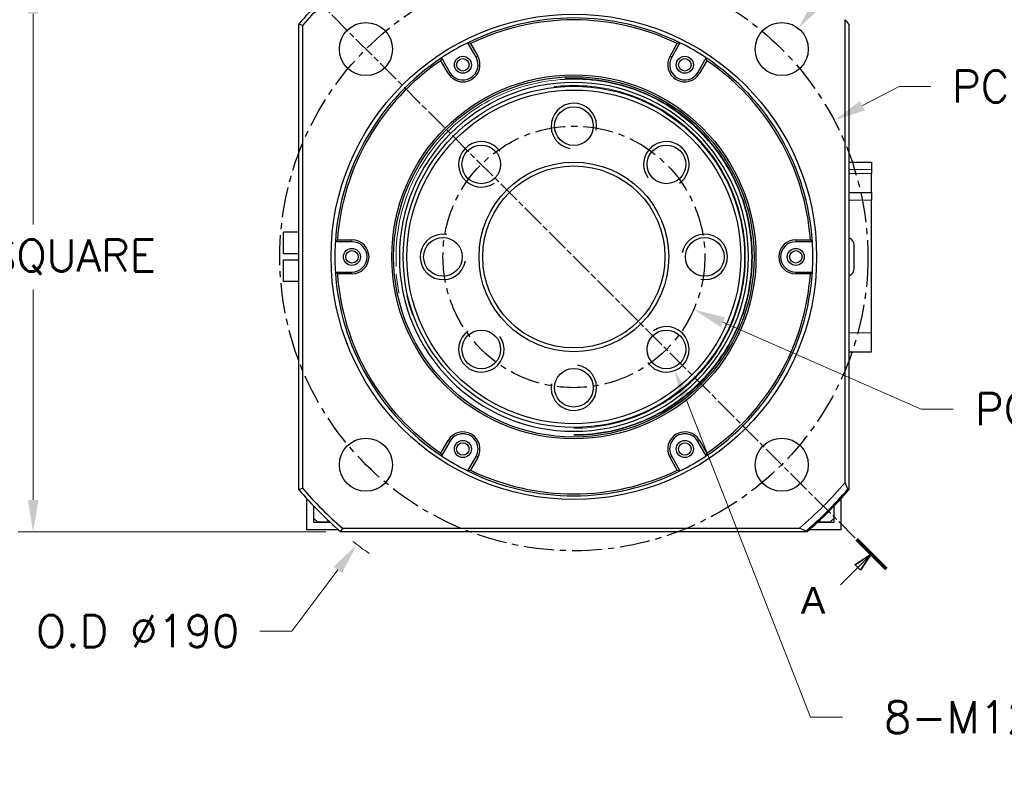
# Model space of a CAD drawing. Extents: x 0 to 1685, y -10 to 1188.
# Tile 9 of 21: x 1235 to 1495, y 358 to 561. Entities that reach past the tile are written whole.
import ezdxf

# ---------------------------------------------------------------- set-up
doc = ezdxf.new("R2010")
doc.units = 0
doc.header["$LTSCALE"] = 25.4
for name, pattern in [('CENTER', [2, 1.25, -0.25, 0.25, -0.25]), ('CHAIN', [0.3543, 0.2362, -0.0295, 0.0591, -0.0295]), ('DASHEDBIDOT', [12.4, 3, -3, 0.2, -3, 0.2, -3])]:
    doc.linetypes.add(name, pattern=pattern)
doc.layers.get('Defpoints').update_dxf_attribs({"linetype": 'CONTINUOUS'})
doc.layers.add('ATA-CENTER', color=133, linetype='CENTER')
for name, color, linetype, lineweight in [('ATA-DIM', 252, 'CONTINUOUS', 25), ('ATA-SECTION', 3, 'CONTINUOUS', 35), ('ATA-Thread', 3, 'CONTINUOUS', 25), ('Layer0000', 7, 'CONTINUOUS', 25)]:
    doc.layers.add(name, color=color, linetype=linetype, lineweight=lineweight)
doc.styles.get("Standard").update_dxf_attribs({"font": 'simplex.shx'})
doc.styles.add('주 문자 (ISO)', font='arial.ttf')
doc.dimstyles.new('ata_A1', dxfattribs={"dimtxt": 4.2, "dimasz": 4.2, "dimexe": 2, "dimexo": 2, "dimgap": 2, "dimtad": 0, "dimtih": 1, "dimtoh": 1, "dimdec": 6, "dimdsep": 46, "dimtxsty": 'Standard', "dimcen": 0, "dimclrd": 252, "dimclre": 252, "dimclrt": 4, "dimadec": 6, "dimazin": 2, "dimtfac": 1, "dimtdec": 6, "dimtofl": 0, "dimtmove": 0, "dimatfit": 3, "dimfxl": 0, "dimtolj": 1, "dimtzin": 0, "dimlwd": 0, "dimlwe": 0, "dimarcsym": 0})

# ---------------------------------------------------------------- blocks, each defined once
blk = doc.blocks.new('*D12997')
at = {"layer": 'ATA-DIM', "color": 252, "lineweight": 0}
for p, q in [((1306.95, 399.82), (1319.09, 415.93)), ((1298.53, 399.82), (1306.95, 399.82))]:
    blk.add_line(p, q, dxfattribs=at)
blk.add_arc((1381.33, 498.5), 95, 232.156, 235.4049, dxfattribs=at)
at = {"layer": 'ATA-DIM', "color": 252}
blk.add_solid([(1320.2, 415.09), (1317.97, 416.77), (1324.14, 422.64)], dxfattribs=at)
at = {"layer": 'Defpoints', "color": 0}
for p in [(1381.33, 498.5), (1324.14, 422.64)]:
    blk.add_point(p, dxfattribs=at)
at = {"layer": 'ATA-DIM', "color": 4, "insert": (1266.35, 399.82), "char_height": 8.4, "attachment_point": 5}
blk.add_mtext('O.D %%C190', dxfattribs=at)
blk = doc.blocks.new('*D12998')
at = {"layer": 'ATA-DIM', "color": 252, "lineweight": 0}
for p, q in [((1467.05, 543.44), (1457.41, 538.38)), ((1475.45, 543.44), (1467.05, 543.44))]:
    blk.add_line(p, q, dxfattribs=at)
at = {"layer": 'ATA-DIM', "color": 252}
blk.add_solid([(1456.76, 539.62), (1458.06, 537.14), (1449.97, 534.48)], dxfattribs=at)
at = {"layer": 'Defpoints', "color": 0}
for p in [(1449.97, 534.48), (1312.68, 462.52)]:
    blk.add_point(p, dxfattribs=at)
at = {"layer": 'ATA-DIM', "color": 4, "insert": (1509.65, 543.44), "char_height": 8.4, "attachment_point": 5}
blk.add_mtext('PCD %%c155', dxfattribs=at)
blk = doc.blocks.new('*D12995')
at = {"layer": 'ATA-DIM', "color": 252, "lineweight": 0}
for p, q in [((1472.89, 458.32), (1420.61, 481.26)), ((1481.33, 458.32), (1472.89, 458.32))]:
    blk.add_line(p, q, dxfattribs=at)
at = {"layer": 'ATA-DIM', "color": 252}
blk.add_solid([(1421.17, 482.54), (1420.05, 479.98), (1412.92, 484.64)], dxfattribs=at)
at = {"layer": 'Defpoints', "color": 0}
for p in [(1349.73, 512.36), (1412.92, 484.64)]:
    blk.add_point(p, dxfattribs=at)
at = {"layer": 'ATA-DIM', "color": 4, "insert": (1512.09, 458.32), "char_height": 8.4, "attachment_point": 5}
blk.add_mtext('PCD %%c69', dxfattribs=at)
blk = doc.blocks.new('*D12996')
at = {"layer": 'ATA-DIM', "color": 252, "lineweight": 0}
for p, q in [((1443.74, 377.1), (1410.98, 460.7)), ((1452.16, 377.1), (1443.74, 377.1))]:
    blk.add_line(p, q, dxfattribs=at)
at = {"layer": 'ATA-DIM', "color": 252}
blk.add_solid([(1412.28, 461.21), (1409.67, 460.19), (1407.91, 468.52)], dxfattribs=at)
at = {"layer": 'Defpoints', "color": 0}
for p in [(1403.53, 479.69), (1407.91, 468.52)]:
    blk.add_point(p, dxfattribs=at)
at = {"layer": 'ATA-DIM', "color": 4, "insert": (1528.94, 377.1), "char_height": 8.4, "attachment_point": 5}
blk.add_mtext('8-M12x1.75 TAP DP25', dxfattribs=at)
blk = doc.blocks.new('*D12994')
at = {"layer": 'ATA-DIM', "color": 252, "lineweight": 0}
for p, q in [((1474.79, 602.2), (1445.68, 565.38)), ((1483.21, 602.2), (1474.79, 602.2))]:
    blk.add_line(p, q, dxfattribs=at)
at = {"layer": 'ATA-DIM', "color": 252}
blk.add_solid([(1444.58, 566.25), (1446.78, 564.51), (1440.47, 558.79)], dxfattribs=at)
at = {"layer": 'Defpoints', "color": 0}
for p in [(1440.47, 558.79), (1431.79, 547.81)]:
    blk.add_point(p, dxfattribs=at)
at = {"layer": 'ATA-DIM', "color": 4, "insert": (1526.19, 602.2), "char_height": 8.4, "attachment_point": 5}
blk.add_mtext('4-%%c14 THRU', dxfattribs=at)
blk = doc.blocks.new('*D12999')
at = {"layer": 'ATA-DIM', "color": 252, "lineweight": 0}
for p, q in [((1315.94, 571), (1234.81, 571)), ((1238.81, 562.6), (1238.81, 507.08)), ((1238.81, 434.4), (1238.81, 489.92)), ((1315.94, 426), (1234.81, 426))]:
    blk.add_line(p, q, dxfattribs=at)
at = {"layer": 'ATA-DIM', "color": 252}
for points in [[(1240.21, 562.6), (1237.41, 562.6), (1238.81, 571)], [(1237.41, 434.4), (1240.21, 434.4), (1238.81, 426)]]:
    blk.add_solid(points, dxfattribs=at)
at = {"layer": 'Defpoints', "color": 0}
for p in [(1319.94, 571), (1238.81, 426), (1319.94, 426)]:
    blk.add_point(p, dxfattribs=at)
at = {"layer": 'ATA-DIM', "color": 4, "insert": (1199.83, 503.08), "char_height": 8.4, "attachment_point": 1}
blk.add_mtext('\\A1;145 SQUARE', dxfattribs=at)

msp = doc.modelspace()

# ---------------------------------------------------------------- linework, layer by layer
at = {"layer": 'ATA-CENTER', "ltscale": 0.25}
for radius in [77.5, 34.5]:
    msp.add_circle((1381.3256742, 498.5007589), radius, dxfattribs=at)
at = {"layer": 'ATA-SECTION', "linetype": 'CHAIN'}
msp.add_line((1298.4304115, 581.3960216), (1455.7881527, 424.0382804), dxfattribs=at)
at = {"layer": 'ATA-SECTION', "linetype": 'Continuous', "lineweight": 70}
msp.add_line((1455.7881527, 424.0382804), (1463.6219877, 416.2044454), dxfattribs=at)
at = {"layer": 'ATA-SECTION', "linetype": 'Continuous'}
for p, q in [((1456.1695363, 416.585829), (1459.7050702, 420.1213629)), ((1456.8766431, 415.8787222), (1459.7050702, 420.1213629)), ((1451.6216153, 412.037908), (1456.1695363, 416.585829)), ((1455.4624295, 417.2929358), (1456.8766431, 415.8787222))]:
    msp.add_line(p, q, dxfattribs=at)
at = {"layer": 'ATA-SECTION', "linetype": 'Continuous', "flags": 128}
msp.add_lwpolyline([(1456.8766434, 415.8787294), (1459.7050697, 420.1213594), (1455.4624302, 417.2929331), (1456.8766434, 415.8787294)], dxfattribs=at)
at = {"layer": 'ATA-SECTION'}
msp.add_solid([(1456.8766434, 415.8787294), (1459.7050697, 420.1213594), (1455.4624302, 417.2929331), (1456.8766434, 415.8787294)], dxfattribs=at)
at = {"layer": 'ATA-Thread'}
for centre, start, end in [((1381.3256742, 533.0007589), 350, 260), ((1356.9304902, 522.8959428), 35, 305), ((1405.7208581, 522.8959428), 305, 215), ((1346.8256742, 498.5007589), 80, 350), ((1415.8256742, 498.5007589), 260, 170), ((1356.9304902, 474.1055749), 125, 35), ((1405.7208581, 474.1055749), 215, 125), ((1381.3256742, 464.0007589), 170, 80)]:
    msp.add_arc(centre, 6, start, end, dxfattribs=at)
at = {"layer": 'Layer0000', "color": 7, "linetype": 'Continuous', "lineweight": 25}
for p, q in [((1452.8252729, 439.0218744), (1452.8256742, 561.0527373)), ((1308.8256742, 437.1106131), (1308.8256742, 559.8909047)), ((1309.8254053, 559.5222602), (1309.8246527, 437.4810197)), ((1453.8256742, 559.8909047), (1453.8256742, 437.1106131)), ((1355.5397758, 551.163245), (1353.353332, 554.9502768)), ((1354.0538932, 554.736868), (1355.9735784, 551.4118758)), ((1406.6793524, 551.4146127), (1408.5974185, 554.7368858)), ((1409.2980126, 554.950279), (1407.1115726, 551.163245)), ((1346.425122, 550.9502729), (1348.6115726, 547.163245)), ((1414.0397758, 547.163245), (1416.2262196, 550.9502768)), ((1348.1777717, 546.9146152), (1346.2596006, 550.2368245)), ((1416.3916828, 550.2368685), (1414.4719977, 546.9118764)), ((1453.8256742, 523.5007589), (1459.8256742, 523.5007589)), ((1459.8256742, 523.5007589), (1459.8256742, 521.5007589)), ((1459.8256742, 521.5007589), (1459.8256742, 520.5007589)), ((1459.8256742, 515.5007589), (1459.8256742, 520.5007589)), ((1453.8256742, 515.5007589), (1459.8256742, 515.5007589)), ((1459.8256742, 515.5007589), (1459.8256742, 513.5007589)), ((1459.8256742, 478.5007589), (1459.8256742, 513.5007589)), ((1308.8256742, 505.0007589), (1304.8256742, 505.0007589)), ((1304.8256742, 499.3007589), (1304.8256742, 505.0007589)), ((1454.1868901, 503.3281092), (1453.8256742, 503.5366573)), ((1322.8256742, 502.5007589), (1318.4527866, 502.5007589)), ((1318.9878847, 503.0007583), (1322.8272549, 503.0007583)), ((1444.1985618, 502.5007589), (1439.8256742, 502.5007589)), ((1439.8272549, 503.0007564), (1443.6634637, 503.0007589)), ((1455.1868901, 495.4054594), (1455.1868901, 501.5960584)), ((1308.8256742, 499.3007589), (1304.8256742, 499.3007589)), ((1304.8256742, 492.0007589), (1304.8256742, 497.7007589)), ((1304.8256742, 497.7007589), (1308.8256742, 497.7007589)), ((1318.4527866, 494.5007589), (1322.8256742, 494.5007589)), ((1322.8240935, 494.0007614), (1318.9878849, 494.0007589)), ((1443.6634637, 494.0007595), (1439.8240935, 494.0007595)), ((1439.8256742, 494.5007589), (1444.1985618, 494.5007589)), ((1453.8256742, 493.4648605), (1454.1868901, 493.6734086)), ((1308.8256742, 492.0007589), (1304.8256742, 492.0007589)), ((1459.8256742, 473.5007589), (1459.8256742, 478.5007589)), ((1453.8256742, 473.5007589), (1459.8256742, 473.5007589)), ((1346.2596656, 446.7646492), (1348.1793507, 450.0896414)), ((1348.6115726, 449.8382728), (1346.4251288, 446.051241)), ((1416.2262264, 446.0512449), (1414.0397758, 449.8382728)), ((1414.4735767, 450.0869026), (1416.3917478, 446.7646933)), ((1353.3533358, 442.0512388), (1355.5397758, 445.8382728)), ((1355.971996, 445.5869051), (1354.0539299, 442.264632)), ((1408.5974552, 442.2646498), (1406.67777, 445.589642)), ((1407.1115726, 445.8382728), (1409.2980164, 442.051241)), ((1453.8256742, 437.1106131), (1453.5329136, 437.2179761)), ((1310.8256742, 434.82384), (1310.8256742, 426.5007589)), ((1451.8256742, 426.5007589), (1451.8256742, 434.82384)), ((1312.8256742, 428.5007589), (1312.8256742, 432.6771309)), ((1312.8256742, 429.5007589), (1312.8256742, 432.6771309)), ((1449.8256742, 432.6771309), (1449.8256742, 428.5007589)), ((1449.8256742, 432.6771309), (1449.8256742, 429.5007589)), ((1312.8256742, 429.5007589), (1313.8256742, 428.5007589)), ((1312.8256742, 428.5007589), (1317.0995113, 428.5007589)), ((1317.0995113, 428.5007589), (1313.8256742, 428.5007589)), ((1445.5518371, 428.5007589), (1449.8256742, 428.5007589)), ((1448.8256742, 428.5007589), (1445.5518371, 428.5007589)), ((1448.8256742, 428.5007589), (1449.8256742, 429.5007589)), ((1319.3498725, 426.5007589), (1310.8256742, 426.5007589)), ((1442.7158194, 426.0007589), (1319.9355284, 426.0007589)), ((1320.3041508, 427.0004994), (1440.8034475, 427.0009041)), ((1442.6084915, 426.2935023), (1442.7157929, 426.0007464)), ((1451.8256742, 426.5007589), (1443.3014759, 426.5007589))]:
    msp.add_line(p, q, dxfattribs=at)
at = {"layer": 'Layer0000', "color": 251, "linetype": 'DASHEDBIDOT', "lineweight": 18}
for p, q in [((1355.9735784, 551.4118758), (1355.5397758, 551.163245)), ((1407.1115726, 551.163245), (1406.6793524, 551.4146127)), ((1348.6115726, 547.163245), (1348.1777717, 546.9146152)), ((1414.4719977, 546.9118764), (1414.0397758, 547.163245)), ((1459.8256742, 521.5007589), (1453.8256742, 521.5007589)), ((1459.8256742, 520.5007589), (1453.8256742, 520.5007589)), ((1459.8256742, 513.5007589), (1453.8256742, 513.5007589)), ((1322.8272549, 503.0007583), (1322.8256742, 502.5007589)), ((1439.8256742, 502.5007589), (1439.8272549, 503.0007564)), ((1322.8256742, 494.5007589), (1322.8240935, 494.0007614)), ((1439.8240935, 494.0007595), (1439.8256742, 494.5007589)), ((1459.8256742, 478.5007589), (1453.8256742, 478.5007589)), ((1348.1793507, 450.0896414), (1348.6115726, 449.8382728)), ((1414.0397758, 449.8382728), (1414.4735767, 450.0869026)), ((1355.5397758, 445.8382728), (1355.971996, 445.5869051)), ((1406.67777, 445.589642), (1407.1115726, 445.8382728))]:
    msp.add_line(p, q, dxfattribs=at)
at = {"layer": 'Layer0000', "color": 7, "linetype": 'Continuous', "lineweight": 25}
for centre, radius in [((1381.3256742, 498.5007589), 64), ((1326.5248987, 553.3015344), 7), ((1436.1264497, 553.3015344), 7), ((1352.0756742, 549.163245), 2.25), ((1352.0756742, 549.163245), 1.65), ((1410.5756742, 549.163245), 2.25), ((1410.5756742, 549.163245), 1.65), ((1381.3256742, 498.5007589), 48), ((1381.3256742, 498.5007589), 47.5), ((1381.3256742, 498.5007589), 45), ((1381.3256742, 498.5007589), 44), ((1381.3256742, 533.0007589), 5.1), ((1356.9304902, 522.8959428), 5.1), ((1405.7208581, 522.8959428), 5.1), ((1381.3256742, 498.5007589), 25), ((1381.3256742, 498.5007589), 24), ((1346.8256742, 498.5007589), 5.1), ((1415.8256742, 498.5007589), 5.1), ((1322.8256742, 498.5007589), 2.25), ((1322.8256742, 498.5007589), 1.65), ((1439.8256742, 498.5007589), 2.25), ((1439.8256742, 498.5007589), 1.65), ((1356.9304902, 474.1055749), 5.1), ((1405.7208581, 474.1055749), 5.1), ((1381.3256742, 464.0007589), 5.1), ((1326.5248987, 443.6999833), 7), ((1352.0756742, 447.8382728), 2.25), ((1352.0756742, 447.8382728), 1.65), ((1410.5756742, 447.8382728), 2.25), ((1410.5756742, 447.8382728), 1.65), ((1436.1264497, 443.6999833), 7)]:
    msp.add_circle(centre, radius, dxfattribs=at)
for centre, radius, start, end in [((1381.3256742, 498.5007589), 95, 130.256612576, 139.742057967), ((1381.2203277, 498.6048241), 93.8520169, 130.470983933, 139.527648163), ((1381.3256742, 498.5007589), 63, 63.640279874, 116.359724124), ((1381.3256742, 498.5007589), 62.5, 64.12890556, 115.871131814), ((1381.3256742, 498.5007589), 95, 40.256612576, 41.181149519), ((1225.1522776, 331.4361504), 243.2957296, 69.633404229, 69.884335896), ((1381.3256742, 498.5007589), 63, 116.359724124, 123.640275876), ((1303.7489744, 390.8565294), 171.4273905, 72.935541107, 73.180311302), ((1472.5225372, 345.6772899), 218.6150239, 106.81036182, 107.002149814), ((1381.3256742, 498.5007589), 63, 56.359724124, 63.640275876), ((1381.3256742, 498.5007589), 63, 123.640282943, 176.359724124), ((1553.2371771, 502.4612368), 212.4203851, 166.804810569, 167.002188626), ((1352.0756742, 549.163245), 4.4999978, 209.979873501, 29.979873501), ((1352.0756742, 549.163245), 4, 210, 30), ((1410.5756742, 549.163245), 4.4999978, 149.979873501, 329.979873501), ((1410.5756742, 549.163245), 4, 150, 330), ((1249.3146575, 511.86203), 171.4274208, 12.935541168, 13.180311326), ((1381.3256742, 498.5007589), 63, 3.640275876, 56.359724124), ((1381.3256742, 498.5007589), 62.5, 124.128940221, 175.871131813), ((1381.3256742, 498.5007589), 62.5, 4.128868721, 55.871131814), ((1381.3256742, 498.5007589), 46.000379, 90, 270), ((1381.3256742, 498.5007589), 46.000379, 270, 90), ((1381.3256742, 498.5007589), 63, 176.359724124, 180), ((1435.7597071, 377.4955232), 171.4270182, 132.935540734, 133.180311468), ((1322.8256742, 498.5007589), 4.4999978, 269.979873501, 89.979873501), ((1322.8256742, 498.5007589), 4, 270, 90), ((1439.8256742, 498.5007589), 4.4999978, 89.979873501, 269.979873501), ((1439.8256742, 498.5007589), 4, 90, 270), ((1318.1685395, 368.184503), 184.1858386, 46.822979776, 47.050773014), ((1381.3256742, 498.5007589), 63, 356.359724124, 3.640275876), ((1453.1868901, 501.5960584), 2, 0, 60), ((1381.3256742, 498.5007589), 63, 180, 183.640275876), ((1444.4725071, 628.8060183), 184.1707704, 226.822976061, 227.050782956), ((1381.3256742, 498.5007589), 63, 183.640275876, 236.359724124), ((1381.3256742, 498.5007589), 62.4999998, 184.128868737, 235.871131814), ((1381.3256742, 498.5007589), 63, 303.640282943, 356.359724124), ((1381.3256742, 498.5007589), 62.5, 304.128940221, 355.871131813), ((1326.8916492, 619.505986), 171.4270065, 312.935540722, 313.180311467), ((1453.1868901, 495.4054594), 2, 300, 0), ((1352.0756742, 447.8382728), 4.4999978, 329.979873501, 149.979873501), ((1352.0756742, 447.8382728), 4, 330, 150), ((1410.5756742, 447.8382728), 4.4999978, 29.979873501, 209.979873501), ((1410.5756742, 447.8382728), 4, 30, 210), ((1513.3366904, 485.1394877), 171.4274203, 192.935541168, 193.180311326), ((1209.4141722, 494.5402807), 212.4203841, 346.804810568, 347.002188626), ((1381.3256742, 498.5007589), 63, 236.359724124, 243.640275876), ((1381.3256742, 498.5007589), 63, 296.361316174, 303.640275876), ((1381.3256742, 498.5007589), 63, 243.640279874, 296.359724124), ((1290.1288092, 651.3242338), 218.6150302, 286.810361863, 287.002149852), ((1381.3256742, 498.5007589), 62.5, 244.12890556, 295.871131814), ((1458.9023739, 606.1449879), 171.42739, 252.935541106, 253.180311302), ((1380.5557955, 499.2704161), 94.0877296, 309.816406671, 320.183074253), ((1047.5139893, 278.9817082), 435.7638023, 21.292162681, 21.546952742), ((1282.4493569, 509.7793006), 77.3074916, 289.949213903, 290.738860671), ((1381.3256742, 498.5007589), 95, 220.256612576, 229.743387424), ((1381.2412867, 498.4163712), 93.8807331, 220.472102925, 229.526801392), ((1381.2734197, 498.5526354), 94.7806824, 310.325314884, 319.675016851), ((1381.3256742, 498.5007589), 95, 310.256612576, 319.743387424), ((1554.2916843, 340.1572412), 249.5834877, 159.637853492, 159.882463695), ((2010.5169901, 1878.0338338), 1558.868206, 248.5637275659, 248.6349872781)]:
    msp.add_arc(centre, radius, start, end, dxfattribs=at)
at = {"layer": 'Layer0000', "color": 251, "linetype": 'DASHEDBIDOT', "lineweight": 18}
for radius, start, end in [(47.059, 360, 270), (46.8776866, 90, 270), (46.8776866, 0, 90), (45.2, 0, 270), (45.1999999, 270, 0), (46.8776866, 270, 0), (47.0589994, 270, 360)]:
    msp.add_arc((1381.3256742, 498.5007589), radius, start, end, dxfattribs=at)

# ---------------------------------------------------------------- texts
at = {"layer": 'ATA-SECTION', "insert": (1441.1298314, 404.4218129), "char_height": 6.9999999, "attachment_point": 7, "style": '주 문자 (ISO)'}
msp.add_mtext('A', dxfattribs=at)

# ---------------------------------------------------------------- dimensions: what is measured, and where the dimension line sits
at = {"layer": 'ATA-DIM'}
for p1, p2, text, override, picture, middle in [((1431.7851701, 547.8103332), (1440.4677294, 558.7927357), '4-<> THRU', {"dimscale": 2, "dimtp": 0.1, "dimtm": 0.1, "dimtfac": 0.71, "dimtdec": 3, "dimtolj": 0, "dimtzin": 8}, '*D12994', (1526.1851762, 602.2002147)), ((1312.684849, 462.5189981), (1449.9664994, 534.4825197), 'PCD <>', {"dimscale": 2, "dimtp": 0.1, "dimtm": 0.1, "dimtfac": 0.71, "dimtdec": 3, "dimtolj": 0, "dimtzin": 8}, '*D12998', (1509.6483389, 543.4368798)), ((1349.733704, 512.3642873), (1412.9176444, 484.6372305), 'PCD <>', {"dimscale": 2, "dimtol": 0, "dimlim": 0, "dimtp": 0.1, "dimtm": 0.1, "dimtfac": 0.71, "dimtdec": 3, "dimtolj": 0, "dimtzin": 8}, '*D12995', (1512.0879544, 458.3204134)), ((1403.5312123, 479.6917589), (1407.910504, 468.519391), '8-M12x1.75 TAP DP25', {"dimscale": 2, "dimtp": 0.1, "dimtm": 0.1, "dimtfac": 0.71, "dimtdec": 3, "dimtolj": 0, "dimtzin": 8}, '*D12996', (1528.9430402, 377.1040866))]:
    dim = msp.add_diameter_dim_2p(p1=p1, p2=p2, text=text, dimstyle='ata_A1', override=override, dxfattribs=at)
    dim.commit()
    dim.dimension.update_dxf_attribs({"geometry": picture, "text_midpoint": middle, "dimtype": 163})
dim = msp.add_linear_dim(base=(1238.8087144, 426.0007589), p1=(1319.9355284, 571.0007589), p2=(1319.9355284, 426.0007589), angle=90, text='<> SQUARE', dimstyle='ata_A1', override={"dimscale": 2, "dimtol": 0, "dimlim": 0, "dimtp": 0, "dimtm": 0, "dimtfac": 0.571429, "dimtdec": 2, "dimtolj": 1, "dimtzin": 0}, dxfattribs=at)
dim.commit()
dim.dimension.update_dxf_attribs({"geometry": '*D12999', "text_midpoint": (1238.8087144, 498.5007589), "dimtype": 160})
dim = msp.add_radius_dim(center=(1381.3256742, 498.5007589), mpoint=(1324.1430705, 422.6380551), text='O.D %%C190', dimstyle='ata_A1', override={"dimscale": 2, "dimtol": 0, "dimlim": 0, "dimtp": 0.1, "dimtm": 0.1, "dimtfac": 0.71, "dimtdec": 3, "dimtolj": 0, "dimtzin": 8}, dxfattribs=at)
dim.commit()
dim.dimension.update_dxf_attribs({"geometry": '*D12997', "text_midpoint": (1266.3468046, 399.8242072), "dimtype": 164})

doc.saveas('drawing.dxf')
